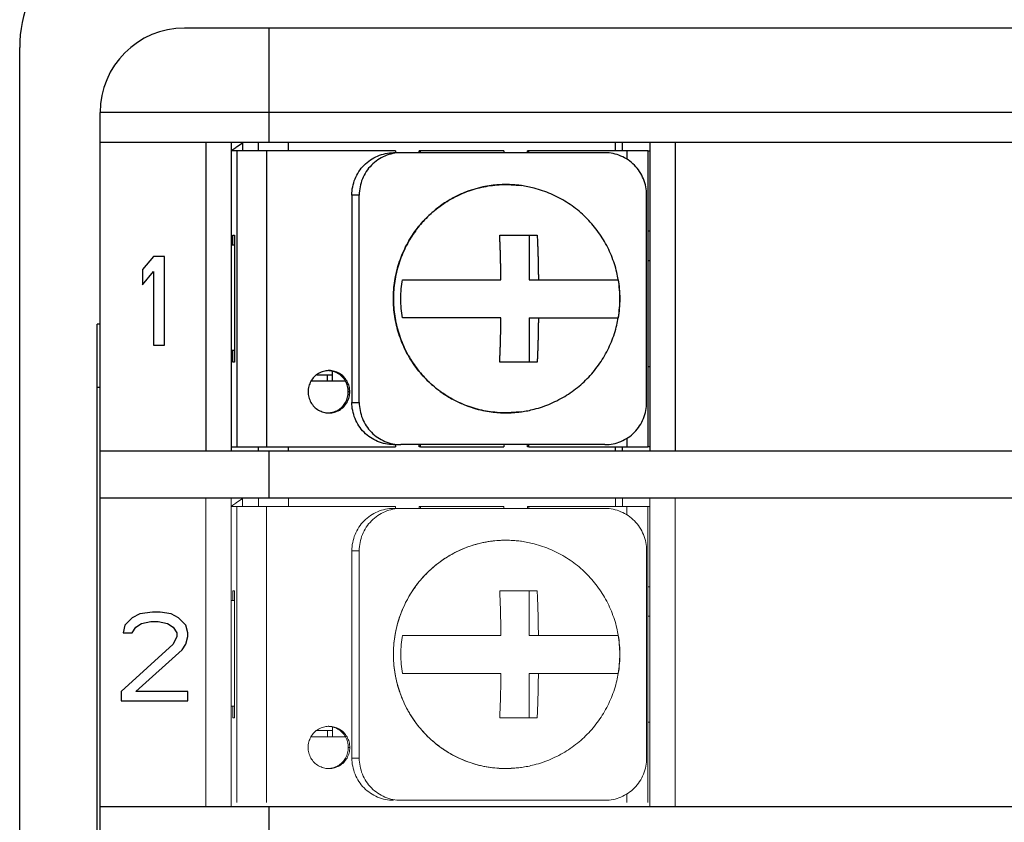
# Model space of a CAD drawing. Header units: inches. Extents: x 513.5 to 524.3, y 504.6 to 513.6.
# Tile 13 of 16: x 521.8 to 522.7, y 507.6 to 508.3. Entities that reach past the tile are written whole.
import ezdxf

# ---------------------------------------------------------------- set-up
doc = ezdxf.new("R2010")
doc.units = ezdxf.units.IN
doc.header["$LTSCALE"] = 8
doc.header["$MEASUREMENT"] = 0
doc.layers.add('02___PRT_ALL_AXES', color=7, linetype='Continuous')
doc.layers.add('Dimensions', color=140, linetype='Continuous')
doc.dimstyles.get("Standard").update_dxf_attribs({"dimtxt": 0.1, "dimasz": 0.1, "dimexe": 0.1, "dimexo": 0.1, "dimgap": 0.05, "dimtad": 0, "dimtih": 1, "dimtoh": 1, "dimzin": 0, "dimdsep": 46, "dimtxsty": 'Standard', "dimcen": 0, "dimclrd": 256, "dimclre": 256, "dimclrt": 256, "dimadec": 0, "dimazin": 0, "dimtfac": 1, "dimtofl": 0, "dimtmove": 0, "dimatfit": 3, "dimfxl": 0, "dimtolj": 1, "dimtzin": 0, "dimarcsym": 0})

# ---------------------------------------------------------------- blocks, each defined once
blk = doc.blocks.new('*D9')
at = {"layer": 'DEFPOINTS', "color": 0}
for p in [(523.6975, 508.89361), (521.80762, 508.29014), (523.6975, 508.29014)]:
    blk.add_point(p, dxfattribs=at)
at = {"layer": 'Dimensions', "lineweight": -2}
for p, q in [((521.80762, 508.39014), (521.80762, 508.99361)), ((523.6975, 508.39014), (523.6975, 508.99361)), ((521.90762, 508.89361), (522.49423, 508.89361)), ((523.5975, 508.89361), (523.01089, 508.89361))]:
    blk.add_line(p, q, dxfattribs=at)
at = {"layer": 'Dimensions'}
for points in [[(521.90762, 508.91028), (521.90762, 508.87695), (521.80762, 508.89361)], [(523.5975, 508.91028), (523.5975, 508.87695), (523.6975, 508.89361)]]:
    blk.add_solid(points, dxfattribs=at)
at = {"layer": 'Dimensions', "char_height": 0.1, "attachment_point": 5}
for s, insert in [('\\A1;1.89', (522.75256, 508.99361)), ('\\A1;[48.0]', (522.75256, 508.79361))]:
    blk.add_mtext(s, dxfattribs=dict(at, insert=insert))

msp = doc.modelspace()

# ---------------------------------------------------------------- linework, layer by layer
at = {"color": 7, "linetype": 'Continuous'}
for p, q in [((523.54331, 508.30836), (521.96181, 508.30836)), ((522.04089, 508.20161), (522.04089, 508.30836)), ((521.80762, 504.74923), (521.80762, 508.29014)), ((521.88274, 504.80466), (521.88274, 508.22928)), ((523.62238, 508.22928), (521.88274, 508.22928)), ((521.88274, 508.20161), (523.62238, 508.20161)), ((521.98158, 508.20161), (521.98158, 507.91298)), ((522.0053, 508.20161), (522.0053, 507.91298)), ((522.01602, 508.20105), (522.01602, 508.1937)), ((522.031, 508.1937), (522.031, 508.20161)), ((522.05884, 508.1937), (522.05884, 508.20161)), ((522.36449, 508.1937), (522.36449, 508.20161)), ((522.37102, 508.1937), (522.37102, 508.20161)), ((522.39672, 508.20161), (522.39672, 507.91298)), ((522.42045, 508.20161), (522.42045, 507.91298)), ((522.15904, 508.1937), (522.0053, 508.1937)), ((522.0105, 508.1937), (522.0105, 507.91694)), ((522.03834, 508.1937), (522.03834, 507.91694)), ((522.35475, 508.19172), (522.1571, 508.19172)), ((522.18241, 508.1937), (522.18103, 508.1937)), ((522.26028, 508.1937), (522.18241, 508.1937)), ((522.28364, 508.1937), (522.28227, 508.1937)), ((522.39475, 508.1937), (522.28364, 508.1937)), ((522.37514, 508.1937), (522.37514, 508.18574)), ((522.39475, 508.1937), (522.39475, 507.91694)), ((522.39475, 508.1937), (522.39672, 508.1937)), ((522.2621, 508.16202), (522.27665, 508.161)), ((522.27665, 508.161), (522.27665, 508.161)), ((522.11816, 508.15219), (522.11816, 507.95845)), ((522.12503, 508.15219), (522.11816, 508.15219)), ((522.12503, 507.95845), (522.12503, 508.15219)), ((522.39369, 507.95845), (522.39369, 508.15219)), ((522.00676, 508.10573), (522.00676, 508.11463)), ((522.00676, 508.11463), (522.00856, 508.11463)), ((522.00856, 508.11463), (522.00856, 507.99601)), ((522.25634, 508.11463), (522.29138, 508.11463)), ((522.28375, 508.11463), (522.28375, 508.07311)), ((522.39672, 508.11858), (522.39475, 508.11858)), ((522.0053, 508.10573), (522.00856, 508.10573)), ((521.93265, 508.09486), (521.92227, 508.08249)), ((521.94303, 508.09486), (521.93265, 508.09486)), ((521.94303, 508.01183), (521.94303, 508.09486)), ((522.39475, 508.0909), (522.39672, 508.0909)), ((521.92227, 508.08249), (521.92227, 508.06836)), ((521.92227, 508.06836), (521.93265, 508.08072)), ((521.93265, 508.08072), (521.93265, 508.01183)), ((522.16543, 508.07311), (522.25748, 508.07311)), ((522.28375, 508.07311), (522.36702, 508.07311)), ((521.87997, 506.05458), (521.87997, 508.0316)), ((521.88274, 508.0316), (521.87997, 508.0316)), ((522.25748, 508.03753), (522.16543, 508.03753)), ((522.28375, 508.03753), (522.28375, 507.99601)), ((522.28375, 508.03753), (522.36702, 508.03753)), ((521.93265, 508.01183), (521.94303, 508.01183)), ((522.00856, 508.00689), (522.0053, 508.00689)), ((522.00676, 507.99601), (522.00676, 508.00689)), ((522.00856, 507.99601), (522.00676, 507.99601)), ((522.29138, 507.99601), (522.25634, 507.99601)), ((522.08534, 507.98415), (522.10019, 507.98415)), ((522.09525, 507.97822), (522.09525, 507.98415)), ((522.10019, 507.97822), (522.10019, 507.98746)), ((522.39475, 507.99206), (522.39672, 507.99206)), ((522.11223, 507.97822), (522.07989, 507.97822)), ((521.88274, 507.97229), (521.87997, 507.97229)), ((522.11816, 507.95845), (522.12503, 507.95845)), ((522.27665, 507.94964), (522.2621, 507.94862)), ((522.27665, 507.94964), (522.27665, 507.94964)), ((522.37514, 507.9249), (522.37514, 507.91694)), ((521.88274, 507.91298), (523.62238, 507.91298)), ((522.0053, 507.91694), (522.15904, 507.91694)), ((522.031, 507.91298), (522.031, 507.91694)), ((522.04089, 507.86915), (522.04089, 507.91298)), ((522.05884, 507.91298), (522.05884, 507.91694)), ((522.1571, 507.91891), (522.15932, 507.91891)), ((522.35475, 507.91891), (522.16396, 507.91891)), ((522.18241, 507.91694), (522.18103, 507.91694)), ((522.18241, 507.91694), (522.26028, 507.91694)), ((522.28364, 507.91694), (522.28227, 507.91694)), ((522.28364, 507.91694), (522.39475, 507.91694)), ((522.36449, 507.91298), (522.36449, 507.91694)), ((522.37102, 507.91298), (522.37102, 507.91694)), ((522.39672, 507.91694), (522.39475, 507.91694)), ((521.88274, 507.86915), (523.62238, 507.86915)), ((521.91288, 507.7571), (521.90597, 507.75004)), ((521.9198, 507.76064), (521.91288, 507.7571)), ((521.93191, 507.7624), (521.9198, 507.76064)), ((521.93883, 507.7624), (521.93191, 507.7624)), ((521.94921, 507.76064), (521.93883, 507.7624)), ((521.95613, 507.7571), (521.94921, 507.76064)), ((521.96305, 507.75004), (521.95613, 507.7571)), ((521.90597, 507.75004), (521.90424, 507.74297)), ((521.91288, 507.74297), (521.91634, 507.74827)), ((521.91634, 507.74827), (521.92153, 507.7518)), ((521.92153, 507.7518), (521.93018, 507.75357)), ((521.93018, 507.75357), (521.9371, 507.75357)), ((521.9371, 507.75357), (521.94575, 507.7518)), ((521.94575, 507.7518), (521.95094, 507.74827)), ((521.95094, 507.74827), (521.9544, 507.74297)), ((521.96478, 507.74297), (521.96305, 507.75004)), ((521.90424, 507.74297), (521.91288, 507.74297)), ((521.9544, 507.73944), (521.95094, 507.73237)), ((521.9544, 507.74297), (521.9544, 507.73944)), ((521.96305, 507.73237), (521.96478, 507.73944)), ((521.96478, 507.73944), (521.96478, 507.74297)), ((521.95094, 507.73237), (521.90251, 507.68821)), ((521.91634, 507.68821), (521.95959, 507.72707)), ((521.95959, 507.72707), (521.96305, 507.73237)), ((521.90251, 507.68821), (521.90251, 507.67937)), ((521.96478, 507.68821), (521.91634, 507.68821)), ((521.96478, 507.67937), (521.96478, 507.68821)), ((521.90251, 507.67937), (521.96478, 507.67937)), ((521.88274, 507.58053), (523.62238, 507.58053)), ((522.04089, 507.51351), (522.04089, 507.58053))]:
    msp.add_line(p, q, dxfattribs=at)
at = {"color": 7, "linetype": 'Continuous', "lineweight": 0}
for p, q in [((521.98158, 507.86915), (521.98158, 507.58053)), ((522.0053, 507.86915), (522.0053, 507.58053)), ((522.01602, 507.8686), (522.01602, 507.86125)), ((522.031, 507.86125), (522.031, 507.86915)), ((522.05884, 507.86125), (522.05884, 507.86915)), ((522.36449, 507.86125), (522.36449, 507.86915)), ((522.37102, 507.86125), (522.37102, 507.86915)), ((522.39672, 507.86915), (522.39672, 507.58053)), ((522.42045, 507.86915), (522.42045, 507.58053)), ((522.15904, 507.86125), (522.0053, 507.86125)), ((522.0105, 507.86125), (522.0105, 507.58449)), ((522.03834, 507.86125), (522.03834, 507.58449)), ((522.35475, 507.85927), (522.1571, 507.85927)), ((522.18241, 507.86125), (522.18103, 507.86125)), ((522.26028, 507.86125), (522.18241, 507.86125)), ((522.28364, 507.86125), (522.28227, 507.86125)), ((522.39475, 507.86125), (522.28364, 507.86125)), ((522.37514, 507.86125), (522.37514, 507.85328)), ((522.39475, 507.86125), (522.39475, 507.58449)), ((522.39475, 507.86125), (522.39672, 507.86125)), ((522.2621, 507.82957), (522.27665, 507.82854)), ((522.27665, 507.82854), (522.27665, 507.82854)), ((522.11816, 507.81973), (522.11816, 507.626)), ((522.12503, 507.81973), (522.11816, 507.81973)), ((522.12503, 507.626), (522.12503, 507.81973)), ((522.39369, 507.626), (522.39369, 507.81973)), ((522.00676, 507.77328), (522.00676, 507.78217)), ((522.00676, 507.78217), (522.00856, 507.78217)), ((522.00856, 507.78217), (522.00856, 507.66356)), ((522.25634, 507.78217), (522.29138, 507.78217)), ((522.28375, 507.78217), (522.28375, 507.74066)), ((522.39672, 507.78613), (522.39475, 507.78613)), ((522.0053, 507.77328), (522.00856, 507.77328)), ((522.39475, 507.75845), (522.39672, 507.75845)), ((522.16543, 507.74066), (522.25748, 507.74066)), ((522.28375, 507.74066), (522.36702, 507.74066)), ((522.25748, 507.70507), (522.16543, 507.70507)), ((522.28375, 507.70507), (522.36702, 507.70507)), ((522.28375, 507.70507), (522.28375, 507.66356)), ((522.00856, 507.67443), (522.0053, 507.67443)), ((522.00676, 507.66356), (522.00676, 507.67443)), ((522.00856, 507.66356), (522.00676, 507.66356)), ((522.29138, 507.66356), (522.25634, 507.66356)), ((522.10019, 507.64577), (522.10019, 507.65501)), ((522.39475, 507.65961), (522.39672, 507.65961)), ((522.11223, 507.64577), (522.07989, 507.64577)), ((522.08534, 507.6517), (522.10019, 507.6517)), ((522.09525, 507.64577), (522.09525, 507.6517)), ((522.11816, 507.626), (522.12503, 507.626)), ((522.27665, 507.61719), (522.2621, 507.61616)), ((522.27665, 507.61719), (522.27665, 507.61719)), ((522.37514, 507.59245), (522.37514, 507.58449)), ((522.35475, 507.58646), (522.16396, 507.58646))]:
    msp.add_line(p, q, dxfattribs=at)
at = {"color": 7, "linetype": 'Continuous'}
for centre, radius, start in [((521.92623, 508.29014), 0.11861, 92.10701), ((521.96181, 508.22928), 0.07907, 90)]:
    msp.add_arc(centre, radius, start, 180, dxfattribs=at)
for points, start_tangent, end_tangent in [([(522.00694, 508.19477), (522.00877, 508.19619)], (0.782329, 0.622866), (0.799587, 0.600551)), ([(522.00877, 508.19619), (522.01035, 508.19734)], (0.799587, 0.600551), (0.813596, 0.58143)), ([(522.01035, 508.19734), (522.01602, 508.20105)], (0.813596, 0.58143), (0.858551, 0.512727)), ([(522.0057, 508.19377), (522.00694, 508.19477)], (0.770132, 0.637884), (0.782329, 0.622866)), ([(522.11816, 508.15219), (522.1189, 508.15987), (522.12113, 508.16732), (522.12471, 508.17412), (522.12956, 508.18014), (522.13549, 508.18508), (522.14219, 508.18871), (522.14953, 508.19097), (522.1571, 508.19172)], (0, 1), (1, 0)), ([(522.16396, 508.19172), (522.1564, 508.19097), (522.14906, 508.18871), (522.14236, 508.18508), (522.13643, 508.18014), (522.13157, 508.17412), (522.12799, 508.16732), (522.12577, 508.15987), (522.12503, 508.15219)], (-1, 0), (0, -1)), ([(522.15904, 508.1937), (522.15921, 508.1917)], (0, -1), (0.165681, -0.986179)), ([(522.18087, 508.1917), (522.18103, 508.1937)], (0.165681, 0.986179), (0, 1)), ([(522.18224, 508.1917), (522.18241, 508.1937)], (0.165681, 0.986179), (0, 1)), ([(522.26028, 508.1937), (522.26045, 508.1917)], (0, -1), (0.165681, -0.986179)), ([(522.2821, 508.1917), (522.28227, 508.1937)], (0.165681, 0.986179), (0, 1)), ([(522.28348, 508.1917), (522.28364, 508.1937)], (0.165681, 0.986179), (0, 1)), ([(522.39369, 508.15219), (522.39295, 508.15987), (522.39072, 508.16732), (522.38715, 508.17412), (522.38229, 508.18014), (522.37636, 508.18508), (522.36966, 508.18871), (522.36232, 508.19097), (522.35475, 508.19172)], (0, 1), (-1, 0)), ([(522.26207, 508.16202), (522.25548, 508.16181), (522.24833, 508.1611), (522.24055, 508.15975), (522.23206, 508.15756), (522.22282, 508.15428), (522.21286, 508.14957), (522.20232, 508.14306), (522.19152, 508.13435), (522.18116, 508.12334), (522.17203, 508.11024), (522.16477, 508.0955), (522.15984, 508.07977), (522.15735, 508.06357), (522.15734, 508.04722), (522.1598, 508.03102), (522.16472, 508.01528), (522.17195, 508.00053), (522.18107, 507.98741), (522.19143, 507.97637), (522.20224, 507.96764), (522.21279, 507.9611), (522.22277, 507.95638), (522.23202, 507.95309), (522.24052, 507.95089), (522.24831, 507.94954), (522.25547, 507.94883), (522.26207, 507.94862)], (-1, -0.000509), (1, -0.00051)), ([(522.2621, 507.94862), (522.24566, 507.94993), (522.22962, 507.95383), (522.21438, 507.96024), (522.20031, 507.96899), (522.18777, 507.97986), (522.17705, 507.99259), (522.16842, 508.00687), (522.16211, 508.02235), (522.15826, 508.03863), (522.15696, 508.05533), (522.15826, 508.07203), (522.16211, 508.08831), (522.16843, 508.10378), (522.17706, 508.11806), (522.18777, 508.13079), (522.20032, 508.14166), (522.21438, 508.1504), (522.22962, 508.1568), (522.24566, 508.16071), (522.2621, 508.16202)], (-1, 0), (1, 0)), ([(522.26212, 508.16202), (522.26207, 508.16202)], (-1, 0), (-1, -0.000509)), ([(522.27665, 508.161), (522.27593, 508.1611), (522.26878, 508.16181), (522.26212, 508.16202)], (-0.990106, 0.140322), (-1, 0)), ([(522.25748, 508.07311), (522.25744, 508.0768), (522.25739, 508.08043), (522.25734, 508.08402), (522.25727, 508.08761), (522.25719, 508.09121), (522.25711, 508.09477), (522.25701, 508.09829), (522.25689, 508.1019), (522.25675, 508.10574), (522.25657, 508.10994), (522.25634, 508.11463)], (-0.009344, 0.999956), (-0.05421, 0.99853)), ([(522.29138, 508.11463), (522.29162, 508.10988), (522.2918, 508.10562), (522.29194, 508.10172), (522.29206, 508.09806), (522.29216, 508.09453), (522.29224, 508.091), (522.29232, 508.08747), (522.29238, 508.08394), (522.29243, 508.08038), (522.29248, 508.07679), (522.29252, 508.07311)], (0.05421, -0.99853), (0.009344, -0.999956)), ([(522.16543, 508.03753), (522.16433, 508.04607), (522.16392, 508.05534), (522.16433, 508.0646), (522.16543, 508.07311)], (-0.168743, 0.98566), (0.168743, 0.98566)), ([(522.36702, 508.07311), (522.36811, 508.06468), (522.36853, 508.05544), (522.36813, 508.04615), (522.36702, 508.03753)], (0.168743, -0.98566), (-0.168743, -0.98566)), ([(522.25634, 507.99601), (522.25657, 508.00076), (522.25675, 508.00502), (522.2569, 508.00892), (522.25701, 508.01258), (522.25711, 508.01611), (522.2572, 508.01964), (522.25727, 508.02317), (522.25734, 508.0267), (522.25739, 508.03025), (522.25744, 508.03385), (522.25748, 508.03753)], (0.05421, 0.99853), (0.009344, 0.999956)), ([(522.29252, 508.03753), (522.29248, 508.03384), (522.29243, 508.03021), (522.29238, 508.02661), (522.29231, 508.02302), (522.29224, 508.01943), (522.29215, 508.01587), (522.29205, 508.01235), (522.29193, 508.00873), (522.29179, 508.0049), (522.29161, 508.0007), (522.29138, 507.99601)], (-0.009344, -0.999956), (-0.05421, -0.99853)), ([(522.1571, 507.91891), (522.14953, 507.91967), (522.14219, 507.92193), (522.13549, 507.92556), (522.12956, 507.9305), (522.12471, 507.93651), (522.12113, 507.94332), (522.1189, 507.95077), (522.11816, 507.95845)], (-1, 0), (0, 1)), ([(522.12503, 507.95845), (522.12577, 507.95077), (522.12799, 507.94332), (522.13157, 507.93651), (522.13643, 507.9305), (522.14236, 507.92556), (522.14906, 507.92193), (522.1564, 507.91967), (522.16396, 507.91891)], (0, -1), (1, 0)), ([(522.35475, 507.91891), (522.36232, 507.91967), (522.36966, 507.92193), (522.37636, 507.92556), (522.38229, 507.9305), (522.38715, 507.93651), (522.39072, 507.94332), (522.39295, 507.95077), (522.39369, 507.95845)], (1, 0), (0, 1)), ([(522.26207, 507.94862), (522.26212, 507.94862)], (1, -0.000509), (1, 0)), ([(522.26212, 507.94862), (522.26877, 507.94883), (522.27591, 507.94954), (522.27665, 507.94964)], (1, 0), (0.990106, 0.140322)), ([(522.15921, 507.91893), (522.15904, 507.91694)], (-0.165681, -0.986179), (0, -1)), ([(522.18103, 507.91694), (522.18087, 507.91893)], (0, 1), (-0.165681, 0.986179)), ([(522.18241, 507.91694), (522.18224, 507.91893)], (0, 1), (-0.165681, 0.986179)), ([(522.26045, 507.91893), (522.26028, 507.91694)], (-0.165681, -0.986179), (0, -1)), ([(522.28227, 507.91694), (522.2821, 507.91893)], (0, 1), (-0.165681, 0.986179)), ([(522.28364, 507.91694), (522.28348, 507.91893)], (0, 1), (-0.165681, 0.986179))]:
    msp.add_spline(points, degree=3, dxfattribs=dict(at, start_tangent=start_tangent, end_tangent=end_tangent))
at = {"color": 7, "linetype": 'Continuous', "lineweight": 0}
for points, start_tangent, end_tangent in [([(522.00877, 507.86374), (522.01035, 507.86489)], (0.799587, 0.600551), (0.813596, 0.58143)), ([(522.01035, 507.86489), (522.01602, 507.8686)], (0.813596, 0.58143), (0.858551, 0.512727)), ([(522.0057, 507.86132), (522.00694, 507.86232)], (0.770132, 0.637884), (0.782329, 0.622866)), ([(522.00694, 507.86232), (522.00877, 507.86374)], (0.782329, 0.622866), (0.799587, 0.600551)), ([(522.11816, 507.81973), (522.1189, 507.82741), (522.12113, 507.83487), (522.12471, 507.84167), (522.12956, 507.84769), (522.13549, 507.85262), (522.14219, 507.85626), (522.14953, 507.85852), (522.1571, 507.85927)], (0, 1), (1, 0)), ([(522.16396, 507.85927), (522.1564, 507.85852), (522.14906, 507.85626), (522.14236, 507.85262), (522.13643, 507.84769), (522.13157, 507.84167), (522.12799, 507.83487), (522.12577, 507.82741), (522.12503, 507.81973)], (-1, 0), (0, -1)), ([(522.15904, 507.86125), (522.15921, 507.85925)], (0, -1), (0.165681, -0.986179)), ([(522.18087, 507.85925), (522.18103, 507.86125)], (0.165681, 0.986179), (0, 1)), ([(522.18224, 507.85925), (522.18241, 507.86125)], (0.165681, 0.986179), (0, 1)), ([(522.26028, 507.86125), (522.26045, 507.85925)], (0, -1), (0.165681, -0.986179)), ([(522.2821, 507.85925), (522.28227, 507.86125)], (0.165681, 0.986179), (0, 1)), ([(522.28348, 507.85925), (522.28364, 507.86125)], (0.165681, 0.986179), (0, 1)), ([(522.39369, 507.81973), (522.39295, 507.82741), (522.39072, 507.83487), (522.38715, 507.84167), (522.38229, 507.84769), (522.37636, 507.85262), (522.36966, 507.85626), (522.36232, 507.85852), (522.35475, 507.85927)], (0, 1), (-1, 0)), ([(522.26207, 507.82957), (522.25548, 507.82935), (522.24833, 507.82865), (522.24055, 507.8273), (522.23206, 507.82511), (522.22282, 507.82183), (522.21286, 507.81712), (522.20232, 507.81061), (522.19152, 507.8019), (522.18116, 507.79089), (522.17203, 507.77778), (522.16477, 507.76304), (522.15984, 507.74732), (522.15735, 507.73112), (522.15734, 507.71477), (522.1598, 507.69857), (522.16472, 507.68283), (522.17195, 507.66808), (522.18107, 507.65495), (522.19143, 507.64392), (522.20224, 507.63518), (522.21279, 507.62865), (522.22277, 507.62393), (522.23202, 507.62063), (522.24052, 507.61844), (522.24831, 507.61709), (522.25547, 507.61638), (522.26207, 507.61616)], (-1, -0.000509), (1, -0.00051)), ([(522.2621, 507.61616), (522.24566, 507.61748), (522.22962, 507.62138), (522.21438, 507.62779), (522.20031, 507.63653), (522.18777, 507.64741), (522.17705, 507.66014), (522.16842, 507.67442), (522.16211, 507.68989), (522.15826, 507.70618), (522.15696, 507.72288), (522.15826, 507.73957), (522.16211, 507.75586), (522.16843, 507.77133), (522.17706, 507.7856), (522.18777, 507.79833), (522.20032, 507.8092), (522.21438, 507.81795), (522.22962, 507.82435), (522.24566, 507.82826), (522.2621, 507.82957)], (-1, 0), (1, 0)), ([(522.26212, 507.82957), (522.26207, 507.82957)], (-1, 0), (-1, -0.000509)), ([(522.27665, 507.82854), (522.27593, 507.82864), (522.26878, 507.82935), (522.26212, 507.82957)], (-0.990106, 0.140322), (-1, 0)), ([(522.25748, 507.74066), (522.25744, 507.74435), (522.25739, 507.74797), (522.25734, 507.75157), (522.25727, 507.75516), (522.25719, 507.75875), (522.25711, 507.76231), (522.25701, 507.76584), (522.25689, 507.76945), (522.25675, 507.77329), (522.25657, 507.77749), (522.25634, 507.78217)], (-0.009344, 0.999956), (-0.05421, 0.99853)), ([(522.29138, 507.78217), (522.29162, 507.77743), (522.2918, 507.77316), (522.29194, 507.76926), (522.29206, 507.76561), (522.29216, 507.76207), (522.29224, 507.75855), (522.29232, 507.75502), (522.29238, 507.75148), (522.29243, 507.74793), (522.29248, 507.74433), (522.29252, 507.74066)], (0.05421, -0.99853), (0.009344, -0.999956)), ([(522.16543, 507.70507), (522.16433, 507.71362), (522.16392, 507.72289), (522.16433, 507.73215), (522.16543, 507.74066)], (-0.168743, 0.98566), (0.168743, 0.98566)), ([(522.36702, 507.74066), (522.36811, 507.73222), (522.36853, 507.72299), (522.36813, 507.71369), (522.36702, 507.70507)], (0.168743, -0.98566), (-0.168743, -0.98566)), ([(522.25634, 507.66356), (522.25657, 507.6683), (522.25675, 507.67257), (522.2569, 507.67647), (522.25701, 507.68012), (522.25711, 507.68366), (522.2572, 507.68718), (522.25727, 507.69072), (522.25734, 507.69425), (522.25739, 507.6978), (522.25744, 507.7014), (522.25748, 507.70507)], (0.05421, 0.99853), (0.009344, 0.999956)), ([(522.29252, 507.70507), (522.29248, 507.70139), (522.29243, 507.69776), (522.29238, 507.69416), (522.29231, 507.69057), (522.29224, 507.68698), (522.29215, 507.68342), (522.29205, 507.67989), (522.29193, 507.67628), (522.29179, 507.67244), (522.29161, 507.66825), (522.29138, 507.66356)], (-0.009344, -0.999956), (-0.05421, -0.99853)), ([(522.1571, 507.58646), (522.14953, 507.58722), (522.14219, 507.58947), (522.13549, 507.59311), (522.12956, 507.59804), (522.12471, 507.60406), (522.12113, 507.61086), (522.1189, 507.61832), (522.11816, 507.626)], (-1, 0), (0, 1)), ([(522.12503, 507.626), (522.12577, 507.61832), (522.12799, 507.61086), (522.13157, 507.60406), (522.13643, 507.59804), (522.14236, 507.59311), (522.14906, 507.58947), (522.1564, 507.58722), (522.16396, 507.58646)], (0, -1), (1, 0)), ([(522.35475, 507.58646), (522.36232, 507.58722), (522.36966, 507.58947), (522.37636, 507.59311), (522.38229, 507.59804), (522.38715, 507.60406), (522.39072, 507.61086), (522.39295, 507.61832), (522.39369, 507.626)], (1, 0), (0, 1)), ([(522.26207, 507.61616), (522.26212, 507.61616)], (1, -0.000509), (1, 0)), ([(522.26212, 507.61616), (522.26877, 507.61638), (522.27591, 507.61709), (522.27665, 507.61719)], (1, 0), (0.990106, 0.140322))]:
    msp.add_spline(points, degree=3, dxfattribs=dict(at, start_tangent=start_tangent, end_tangent=end_tangent))
at = {"layer": '02___PRT_ALL_AXES', "color": 7, "linetype": 'Continuous'}
msp.add_line((522.11621, 507.96834), (522.11484, 507.96834), dxfattribs=at)
at = {"layer": '02___PRT_ALL_AXES', "color": 7, "linetype": 'Continuous', "lineweight": 0}
msp.add_line((522.11621, 507.63588), (522.11484, 507.63588), dxfattribs=at)
at = {"layer": '02___PRT_ALL_AXES', "color": 7, "linetype": 'Continuous'}
for points, start_tangent, end_tangent in [([(522.36719, 508.07314), (522.36581, 508.07993), (522.36076, 508.09567), (522.35333, 508.11044), (522.34371, 508.12388), (522.33213, 508.13568), (522.31886, 508.14554), (522.30422, 508.15325), (522.28856, 508.15862), (522.27665, 508.161)], (-0.16717, 0.985928), (-0.990093, 0.140415)), ([(522.36719, 508.0375), (522.36837, 508.04705), (522.36837, 508.06359), (522.36719, 508.07314)], (0.16717, 0.985928), (-0.16717, 0.985928)), ([(522.27665, 507.94964), (522.28856, 507.95202), (522.30422, 507.95739), (522.31886, 507.96509), (522.33213, 507.97496), (522.34371, 507.98676), (522.35333, 508.0002), (522.36076, 508.01497), (522.36581, 508.03071), (522.36719, 508.0375)], (0.990093, 0.140415), (0.16717, 0.985928)), ([(522.09606, 507.98809), (522.09171, 507.98743), (522.08701, 507.98546), (522.08298, 507.98232), (522.07989, 507.97822)], (-0.999348, -0.036107), (-0.494364, -0.869255)), ([(522.09675, 507.98811), (522.09606, 507.98809)], (-1, 0), (-0.999348, -0.036107)), ([(522.11223, 507.97822), (522.10914, 507.98232), (522.10511, 507.98546), (522.10041, 507.98743), (522.09673, 507.98806)], (-0.494364, 0.869255), (-0.997476, 0.071006)), ([(522.11361, 507.97822), (522.11051, 507.98232), (522.10648, 507.98546), (522.10178, 507.98743), (522.09675, 507.98811)], (-0.494364, 0.869255), (-1, 0)), ([(522.07989, 507.97822), (522.07794, 507.97345), (522.07728, 507.96834)], (-0.494364, -0.869255), (0, -1)), ([(522.11484, 507.96834), (522.11418, 507.97345), (522.11223, 507.97822)], (0, 1), (-0.494364, 0.869255)), ([(522.11621, 507.96834), (522.11555, 507.97345), (522.11361, 507.97822)], (0, 1), (-0.494364, 0.869255)), ([(522.07728, 507.96834), (522.07794, 507.96322), (522.07989, 507.95845), (522.08298, 507.95436), (522.08701, 507.95122), (522.09171, 507.94924), (522.09606, 507.94858)], (0, -1), (0.999348, -0.036107)), ([(522.09673, 507.94862), (522.10041, 507.94924), (522.10511, 507.95122), (522.10914, 507.95436), (522.11223, 507.95845), (522.11418, 507.96322), (522.11484, 507.96834)], (0.997476, 0.071006), (0, 1)), ([(522.09675, 507.94857), (522.10178, 507.94924), (522.10648, 507.95122), (522.11051, 507.95436), (522.11361, 507.95845), (522.11555, 507.96322), (522.11621, 507.96834)], (1, 0), (0, 1)), ([(522.09606, 507.94858), (522.09675, 507.94857)], (0.999348, -0.036107), (1, 0))]:
    msp.add_spline(points, degree=3, dxfattribs=dict(at, start_tangent=start_tangent, end_tangent=end_tangent))
at = {"layer": '02___PRT_ALL_AXES', "color": 7, "linetype": 'Continuous', "lineweight": 0}
for points, start_tangent, end_tangent in [([(522.36719, 507.74069), (522.36581, 507.74747), (522.36076, 507.76322), (522.35333, 507.77799), (522.34371, 507.79143), (522.33213, 507.80322), (522.31886, 507.81309), (522.30422, 507.8208), (522.28856, 507.82617), (522.27665, 507.82854)], (-0.16717, 0.985928), (-0.990093, 0.140415)), ([(522.36719, 507.70504), (522.36837, 507.7146), (522.36837, 507.73114), (522.36719, 507.74069)], (0.16717, 0.985928), (-0.16717, 0.985928)), ([(522.27665, 507.61719), (522.28856, 507.61957), (522.30422, 507.62493), (522.31886, 507.63264), (522.33213, 507.64251), (522.34371, 507.6543), (522.35333, 507.66774), (522.36076, 507.68251), (522.36581, 507.69826), (522.36719, 507.70504)], (0.990093, 0.140415), (0.16717, 0.985928)), ([(522.09606, 507.65564), (522.09171, 507.65498), (522.08701, 507.653), (522.08298, 507.64986), (522.07989, 507.64577)], (-0.999348, -0.036107), (-0.494364, -0.869255)), ([(522.09675, 507.65565), (522.09606, 507.65564)], (-1, 0), (-0.999348, -0.036107)), ([(522.11223, 507.64577), (522.10914, 507.64986), (522.10511, 507.653), (522.10041, 507.65498), (522.09673, 507.6556)], (-0.494364, 0.869255), (-0.997476, 0.071006)), ([(522.11361, 507.64577), (522.11051, 507.64986), (522.10648, 507.653), (522.10178, 507.65498), (522.09675, 507.65565)], (-0.494364, 0.869255), (-1, 0)), ([(522.07989, 507.64577), (522.07794, 507.641), (522.07728, 507.63588)], (-0.494364, -0.869255), (0, -1)), ([(522.11484, 507.63588), (522.11418, 507.641), (522.11223, 507.64577)], (0, 1), (-0.494364, 0.869255)), ([(522.11621, 507.63588), (522.11555, 507.641), (522.11361, 507.64577)], (0, 1), (-0.494364, 0.869255)), ([(522.07728, 507.63588), (522.07794, 507.63077), (522.07989, 507.626), (522.08298, 507.62191), (522.08701, 507.61876), (522.09171, 507.61679), (522.09606, 507.61613)], (0, -1), (0.999348, -0.036107)), ([(522.09673, 507.61616), (522.10041, 507.61679), (522.10511, 507.61876), (522.10914, 507.62191), (522.11223, 507.626), (522.11418, 507.63077), (522.11484, 507.63588)], (0.997476, 0.071006), (0, 1)), ([(522.09675, 507.61612), (522.10178, 507.61679), (522.10648, 507.61876), (522.11051, 507.62191), (522.11361, 507.626), (522.11555, 507.63077), (522.11621, 507.63588)], (1, 0), (0, 1)), ([(522.09606, 507.61613), (522.09675, 507.61612)], (0.999348, -0.036107), (1, 0))]:
    msp.add_spline(points, degree=3, dxfattribs=dict(at, start_tangent=start_tangent, end_tangent=end_tangent))

# ---------------------------------------------------------------- dimensions: what is measured, and where the dimension line sits
at = {"layer": 'Dimensions'}
dim = msp.add_linear_dim(base=(523.6975, 508.89361), p1=(521.80762, 508.29014), p2=(523.6975, 508.29014), dimstyle='Standard', override={"dimpost": '\\X'}, dxfattribs=at)
dim.commit()
dim.dimension.update_dxf_attribs({"geometry": '*D9', "text_midpoint": (522.75256, 508.89361)})

doc.saveas('drawing.dxf')
